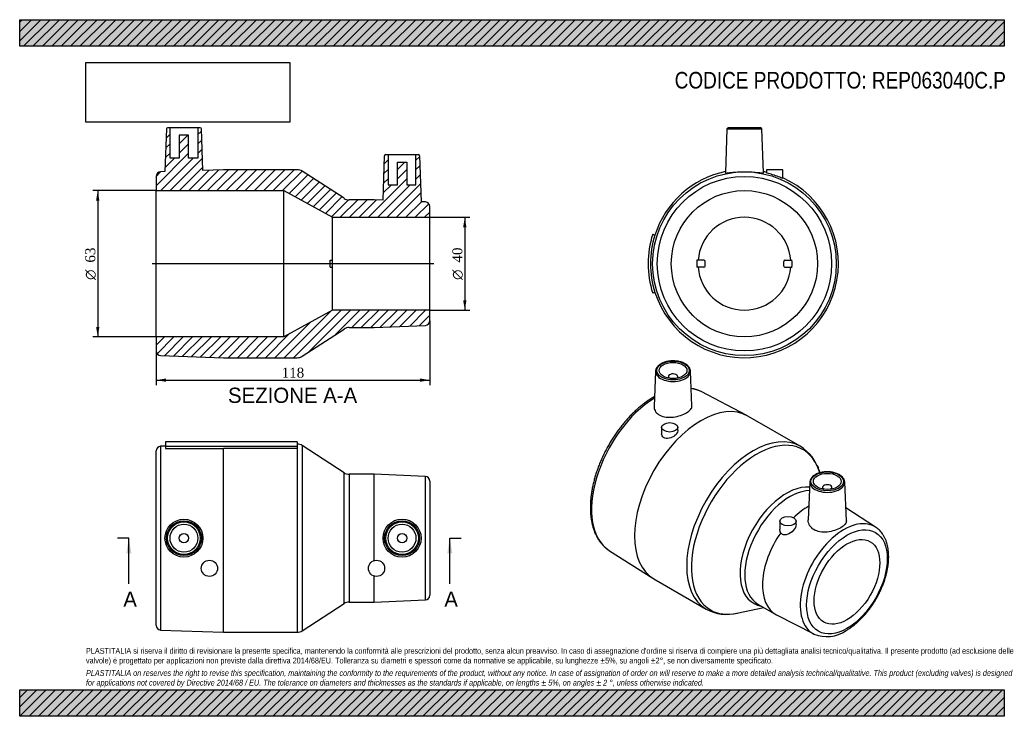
# Model space of a CAD drawing. Header units: millimetres. Extents: x 0 to 297, y 0 to 210.
import ezdxf
from ezdxf.enums import TextEntityAlignment as Align
from ezdxf.lldxf.tags import DXFTag

# ---------------------------------------------------------------- set-up
doc = ezdxf.new("R2010")
doc.units = ezdxf.units.MM
for name, color, linetype in [('Default', 7, 'Continuous'), ('DV4_Default', 7, 'Continuous'), ('REP063040C.P', 7, 'Continuous')]:
    doc.layers.add(name, color=color, linetype=linetype)
doc.styles.add('SEACAD_Solid_Edge_ANSI', font='seans.ttf')
doc.styles.add('SEACAD_Solid_Edge_ANSI1_Symbols', font='semeca1.ttf')
doc.styles.add('SEACAD_Times_New_Roman', font='times.ttf')
tags = doc.linetypes.add('CENTER2', pattern=[28.575, 19.05, -3.175, 3.175, -3.175]).pattern_tags.tags
tags[10:11] = [DXFTag(74, 4), DXFTag(75, 0), DXFTag(340, '0'), DXFTag(46, 0.0), DXFTag(50, 0.0), DXFTag(44, 0.0), DXFTag(45, 0.0)]
tags[8:9] = [DXFTag(74, 4), DXFTag(75, 0), DXFTag(340, '0'), DXFTag(46, 0.0), DXFTag(50, 0.0), DXFTag(44, 0.0), DXFTag(45, 0.0)]
tags[6:7] = [DXFTag(74, 4), DXFTag(75, 0), DXFTag(340, '0'), DXFTag(46, 0.0), DXFTag(50, 0.0), DXFTag(44, 0.0), DXFTag(45, 0.0)]
tags[4:5] = [DXFTag(74, 4), DXFTag(75, 0), DXFTag(340, '0'), DXFTag(46, 0.0), DXFTag(50, 0.0), DXFTag(44, 0.0), DXFTag(45, 0.0)]
doc.dimstyles.new('ANSImm', dxfattribs={"dimtxt": 3, "dimasz": 3, "dimexe": 1.5, "dimexo": 0, "dimgap": 0.75, "dimtad": 1, "dimlfac": 1.428571, "dimdsep": 46, "dimtxsty": 'SEACAD_Times_New_Roman', "dimblk1": '_SE_FILLED', "dimblk2": '_SE_FILLED', "dimsah": 1, "dimcen": 1.5, "dimazin": 0, "dimtfac": 0.85, "dimtdec": 3, "dimtofl": 0, "dimtmove": 0, "dimatfit": 3, "dimfxl": 1, "dimarcsym": 0})
picture_1 = doc.add_image_def('image1.jpg', size_in_pixel=(4302, 1260))

# ---------------------------------------------------------------- blocks, each defined once
blk = doc.blocks.new('SE')
at = {"layer": 'REP063040C.P', "color": 7, "linetype": 'Continuous'}
for p, q in [((43.94, 81.44), (42.49, 81.39)), ((42.49, 81.39), (42.49, 26)), ((43.94, 82.75), (43.94, 81.36)), ((83.71, 82.75), (43.94, 82.75)), ((83.71, 81.36), (43.94, 81.36)), ((43.94, 81.36), (43.94, 80.7)), ((43.94, 80.7), (61.44, 80.7)), ((83.71, 80.7), (61.44, 80.7)), ((61.44, 25.35), (61.44, 80.7)), ((83.71, 82.75), (83.71, 81.36)), ((83.71, 81.36), (83.71, 80.7)), ((83.71, 80.7), (83.71, 25.35)), ((85.23, 81.59), (85.23, 25.8)), ((97.84, 73.4), (85.23, 81.59)), ((41.14, 27.4), (41.14, 79.99)), ((97.84, 33.99), (97.84, 73.4)), ((99.37, 72.95), (99.37, 34.45)), ((106.94, 72.95), (99.37, 72.95)), ((106.94, 46.94), (106.94, 72.95)), ((122.39, 72.3), (106.94, 72.95)), ((122.39, 35.09), (122.39, 72.3)), ((123.74, 70.9), (123.74, 36.49)), ((106.94, 34.45), (106.94, 42.25)), ((85.23, 25.8), (97.84, 33.99)), ((99.37, 34.45), (106.94, 34.45)), ((106.94, 34.45), (122.39, 35.09)), ((42.49, 26), (61.44, 25.35)), ((61.44, 25.35), (83.71, 25.35))]:
    blk.add_line(p, q, dxfattribs=at)
for centre, radius in [((49.53, 53.7), 5.71), ((115.34, 53.7), 5.75), ((49.54, 53.7), 5.26), ((49.54, 53.7), 4.91), ((49.54, 53.7), 4.2), ((115.34, 53.7), 5.26), ((115.34, 53.7), 4.91), ((115.34, 53.7), 4.2), ((49.54, 53.7), 1.4), ((115.34, 53.7), 1.4), ((57.24, 44.6), 2.45), ((107.64, 44.6), 2.45)]:
    blk.add_circle(centre, radius, dxfattribs=at)
for centre, radius, start, end in [((42.54, 79.99), 1.4, 91.9749, 180), ((83.71, 79.25), 2.8, 56.9761, 90), ((99.37, 75.75), 2.8, 236.9761, 270), ((122.34, 70.9), 1.4, 0, 87.6141), ((122.34, 36.49), 1.4, 272.3859, 0), ((99.37, 31.65), 2.8, 90, 123.0239), ((42.54, 27.4), 1.4, 180, 268.0251), ((83.71, 28.15), 2.8, 270, 303.0239)]:
    blk.add_arc(centre, radius, start, end, dxfattribs=at)
blk = doc.blocks.new('SE1')
at = {"layer": 'REP063040C.P', "color": 7, "linetype": 'Continuous'}
for p, q in [((191.82, 104.05), (191.36, 93.37)), ((202.79, 93.57), (202.34, 104.05)), ((195.68, 102.42), (195.68, 101.97)), ((198.48, 101.97), (198.48, 102.42)), ((219.32, 90.7), (205.6, 97.87)), ((235.41, 81.42), (219.67, 90.51)), ((193.64, 87.11), (193.64, 85.17)), ((198.54, 86.24), (198.54, 87.11)), ((240.8, 75.39), (240.5, 75.57)), ((240.8, 75.39), (240.65, 75.25)), ((241.31, 73.4), (241.12, 74)), ((238.34, 70.62), (237.86, 59.27)), ((242.2, 68.99), (242.2, 68.53)), ((245, 68.53), (245, 68.99)), ((249.36, 58.95), (248.86, 70.62)), ((258.17, 57.02), (249.2, 62.83)), ((229.28, 58.81), (229.28, 56.38)), ((234.18, 57.81), (234.18, 58.81)), ((177.91, 49.91), (190.98, 41.61)), ((191.32, 41.41), (207.06, 32.31)), ((216.34, 31.09), (224.44, 32.79)), ((222.69, 33.8), (228.04, 30.71)), ((228.33, 30.56), (239.57, 24.81))]:
    blk.add_line(p, q, dxfattribs=at)
for centre, radius, start, end in [((199.88, 84.33), 14.7, 67.4122, 79.5667), ((199.88, 84.33), 14.7, 124.8192, 125.0956), ((228.73, 70.36), 12.91, 15.7198, 58.8956), ((241.17, 70.27), 2.84, 115.2457, 170.7937), ((213.29, 43.65), 12.93, 241.0061, 284.3527), ((243.48, 34.14), 10.11, 247.4014, 304.8208)]:
    blk.add_arc(centre, radius, start, end, dxfattribs=at)
for centre, major_axis in [((197.08, 104.25), (-4.91, 0)), ((197.08, 104.25), (-4.2, 0)), ((196.09, 87.11), (2.45, 0)), ((243.6, 70.82), (4.91, 0)), ((243.6, 70.82), (-4.2, 0)), ((231.73, 58.81), (2.45, 0)), ((249.54, 40.52), (-8.6, -14.9)), ((249.54, 40.52), (-7, -12.12))]:
    blk.add_ellipse(centre, major_axis=major_axis, ratio=0.57735, dxfattribs=at)
for centre, major_axis, start_param, end_param in [((197.08, 103.98), (5.26, 0), 3.116897, 6.283185), ((197.08, 103.98), (5.26, 0), -3.17789, -3.166288), ((197.08, 103.98), (5.26, 0), 0.024695, 0.036315), ((197.08, 103.98), (5.26, 0), 0, 0.024695), ((197.08, 102.42), (-1.4, 0), 2.451775, 6.283185), ((197.08, 102.42), (-1.4, 0), 0, 0.689817), ((192.09, 73.69), (-13.85, -23.99), 3.170649, 3.363156), ((192.09, 73.69), (-13.85, -23.99), 3.958832, 6.254242), ((192.09, 73.69), (-13.85, -23.99), 3.165978, 3.170649), ((205.49, 65.96), (-14.18, -24.55), 3.141593, 6.283185), ((221.24, 56.87), (-14.18, -24.55), 3.142117, 6.280783), ((222.32, 56.24), (-13.95, -24.16), 2.664026, 6.283185), ((221.24, 56.87), (14.53, 25.16), -0.575235, -0.475574), ((231.23, 51.1), (9.85, 17.06), 0.255309, 3.356292), ((243.6, 70.54), (-5.26, 0), 6.227539, 6.25849), ((243.6, 70.54), (-5.26, 0), 6.25849, 6.283185), ((243.6, 70.54), (-5.26, 0), 0, 3.166288), ((243.6, 68.99), (-1.4, 0), 2.451775, 6.283185), ((243.6, 68.99), (-1.4, 0), 0, 0.689817), ((243.6, 70.54), (-5.26, 0), 3.166288, 3.177619), ((232.31, 50.47), (-9.63, -16.67), 3.476859, 6.283185), ((237.66, 47.38), (9.63, 16.67), 0.758447, 1.104111), ((248.6, 41.07), (9.3, 16.11), 0, 3.17106), ((248.6, 41.07), (9.3, 16.11), 6.253718, 6.283185), ((237.66, 47.38), (9.63, 16.67), 1.422284, 3.17106), ((192.09, 73.69), (-13.85, -23.99), -0.028944, -0.024385), ((221.24, 56.87), (-14.18, -24.55), -0.002402, 0), ((222.32, 56.24), (-13.95, -24.16), 0, 0.477567)]:
    blk.add_ellipse(centre, major_axis=major_axis, ratio=0.57735, start_param=start_param, end_param=end_param, dxfattribs=at)
for points, knots in [([(202.33, 104.09), (202.32, 104.2), (202.3, 104.41), (202.19, 104.77), (202, 105.13), (201.73, 105.49), (201.4, 105.82), (201, 106.12), (200.54, 106.39), (200.03, 106.62), (199.47, 106.82), (198.88, 106.97), (198.27, 107.08), (197.64, 107.14), (197, 107.16), (196.36, 107.13), (195.73, 107.06), (195.12, 106.94), (194.54, 106.77), (194, 106.57), (193.5, 106.32), (193.05, 106.04), (192.66, 105.73), (192.33, 105.38), (192.08, 105.01), (191.91, 104.62), (191.83, 104.3), (191.83, 104.14), (191.83, 104.09)], [0, 0, 0, 0, 0.028059, 0.065989, 0.104253, 0.143148, 0.182709, 0.222769, 0.2631, 0.303513, 0.343893, 0.384213, 0.424474, 0.46469, 0.504883, 0.545076, 0.585289, 0.625542, 0.665862, 0.706272, 0.746788, 0.787411, 0.828104, 0.868715, 0.909014, 0.948719, 0.987653, 1, 1, 1, 1]), ([(191.43, 96.36), (191.22, 96.24), (190.72, 95.94), (189.8, 95.36), (188.76, 94.62), (187.73, 93.82), (186.7, 92.97), (185.69, 92.07), (184.71, 91.11), (183.74, 90.1), (182.79, 89.05), (181.88, 87.96), (180.99, 86.83), (180.13, 85.66), (179.3, 84.46), (178.51, 83.23), (177.76, 81.97), (177.05, 80.69), (176.38, 79.39), (175.75, 78.08), (175.17, 76.75), (174.63, 75.42), (174.14, 74.07), (173.71, 72.73), (173.32, 71.39), (172.98, 70.06), (172.7, 68.73), (172.48, 67.42), (172.31, 66.12), (172.19, 64.84), (172.13, 63.59), (172.13, 62.36), (172.18, 61.17), (172.3, 60), (172.47, 58.88), (172.7, 57.79), (172.99, 56.75), (173.33, 55.75), (173.73, 54.81), (174.18, 53.92), (174.69, 53.09), (175.24, 52.32), (175.85, 51.61), (176.5, 50.97), (177.17, 50.41), (177.61, 50.12), (177.85, 49.96)], [0, 0, 0, 0, 0.012276, 0.035468, 0.05865, 0.08182, 0.104977, 0.12812, 0.151248, 0.174362, 0.197463, 0.220553, 0.243633, 0.266706, 0.289772, 0.312834, 0.335894, 0.358953, 0.382014, 0.405078, 0.428147, 0.451223, 0.474308, 0.497404, 0.520512, 0.543636, 0.566775, 0.589932, 0.613107, 0.6363, 0.659511, 0.682737, 0.705975, 0.729218, 0.752454, 0.77567, 0.798849, 0.82197, 0.84501, 0.867944, 0.890752, 0.913416, 0.935929, 0.958294, 0.980528, 1, 1, 1, 1]), ([(191.36, 93.36), (191.36, 93.31), (191.36, 93.25), (191.37, 92.72), (191.54, 92.24), (192.13, 91.4), (192.57, 91.04), (194.19, 90.22), (195.69, 90.04), (197.93, 90.31), (198.67, 90.47), (200.04, 90.92), (200.67, 91.2), (201.7, 91.82), (202.12, 92.16), (202.66, 92.85), (202.8, 93.21), (202.79, 93.56)], [0.492667, 0.492667, 0.492667, 0.492667, 0.5, 0.5, 0.5625, 0.5625, 0.625, 0.625, 0.75, 0.75, 0.8125, 0.8125, 0.875, 0.875, 0.9375, 0.9375, 1, 1, 1, 1]), ([(198.52, 86.06), (198.46, 85.58), (198.13, 85.08), (197.18, 84.27), (196.55, 83.95), (195.29, 83.69), (194.66, 83.76), (193.85, 84.3), (193.64, 84.72), (193.64, 85.17)], [0, 0, 0, 0, 0.125, 0.125, 0.25, 0.25, 0.375, 0.375, 0.4858324, 0.4858324, 0.4858324, 0.4858324]), ([(248.86, 70.65), (248.86, 70.66), (248.87, 70.79), (248.8, 71.07), (248.67, 71.44), (248.45, 71.81), (248.16, 72.15), (247.81, 72.48), (247.39, 72.77), (246.91, 73.03), (246.39, 73.25), (245.82, 73.43), (245.23, 73.57), (244.6, 73.67), (243.97, 73.72), (243.33, 73.72), (242.69, 73.68), (242.07, 73.59), (241.47, 73.46), (240.9, 73.28), (240.38, 73.07), (240.11, 72.92), (239.96, 72.84)], [0, 0, 0, 0, 0.002502, 0.05285, 0.103252, 0.154252, 0.206139, 0.258863, 0.312156, 0.365723, 0.419337, 0.472891, 0.526361, 0.579759, 0.633105, 0.68643, 0.739764, 0.793131, 0.846564, 0.900094, 0.953751, 1, 1, 1, 1]), ([(234.17, 57.81), (234.17, 57.23), (233.88, 56.61), (232.91, 55.47), (232.21, 54.97), (231.09, 54.68), (230.71, 54.66), (230.04, 54.85), (229.76, 55.06), (229.57, 55.35)], [0.2764069, 0.2764069, 0.2764069, 0.2764069, 0.5, 0.5, 0.75, 0.75, 0.875, 0.875, 1, 1, 1, 1]), ([(249.37, 58.89), (249.37, 58.53), (249.22, 58.19), (248.64, 57.5), (248.21, 57.16), (247.15, 56.54), (246.5, 56.26), (245.11, 55.81), (244.36, 55.64), (242.86, 55.47), (242.11, 55.48), (240.7, 55.72), (240.06, 55.95), (238.99, 56.63), (238.57, 57.07), (238, 58.06), (237.85, 58.61), (237.86, 59.19), (237.86, 59.23), (237.86, 59.27)], [0, 0, 0, 0, 0.0625, 0.0625, 0.125, 0.125, 0.1875, 0.1875, 0.25, 0.25, 0.3125, 0.3125, 0.375, 0.375, 0.4375, 0.4375, 0.5, 0.5, 0.504627, 0.504627, 0.504627, 0.504627]), ([(249.25, 25.83), (249.43, 25.93), (249.84, 26.18), (250.6, 26.68), (251.45, 27.31), (252.3, 28), (253.13, 28.74), (253.94, 29.53), (254.73, 30.37), (255.49, 31.26), (256.22, 32.18), (256.93, 33.15), (257.59, 34.14), (258.22, 35.16), (258.81, 36.21), (259.36, 37.27), (259.87, 38.35), (260.32, 39.44), (260.74, 40.54), (261.1, 41.65), (261.41, 42.75), (261.66, 43.84), (261.86, 44.93), (262.01, 46), (262.1, 47.05), (262.13, 48.08), (262.1, 49.09), (262.02, 50.06), (261.87, 51), (261.67, 51.9), (261.4, 52.75), (261.08, 53.55), (260.7, 54.3), (260.26, 54.99), (259.78, 55.62), (259.25, 56.18), (258.7, 56.65), (258.36, 56.89), (258.18, 57.01)], [0, 0, 0, 0, 0.015182, 0.043756, 0.072307, 0.100834, 0.12933, 0.157796, 0.186232, 0.214641, 0.243027, 0.271396, 0.299752, 0.3281, 0.356446, 0.384795, 0.413152, 0.441521, 0.469908, 0.49832, 0.52676, 0.555235, 0.583747, 0.612301, 0.640897, 0.669532, 0.6982, 0.726888, 0.755564, 0.78419, 0.812719, 0.841092, 0.869249, 0.897135, 0.924716, 0.951985, 0.978974, 1, 1, 1, 1])]:
    blk.add_open_spline(points, degree=3, knots=knots, dxfattribs=at)
for points in [[(198.54, 86.24), (198.54, 86.18), (198.53, 86.12), (198.52, 86.06)], [(249.36, 58.95), (249.36, 58.93), (249.37, 58.91), (249.37, 58.89)], [(229.57, 55.35), (229.37, 55.64), (229.27, 56), (229.27, 56.38)]]:
    blk.add_open_spline(points, degree=3, dxfattribs=at)
blk = doc.blocks.new('SE2')
at = {"layer": 'REP063040C.P', "color": 7, "linetype": 'Continuous'}
for p, q in [((213.35, 177.06), (212.89, 163.8)), ((213.35, 177.06), (223.87, 177.06)), ((223.52, 177.39), (213.7, 177.39)), ((224.34, 163.79), (223.87, 177.06)), ((230.16, 164.79), (225.26, 164.79)), ((225.26, 164.79), (225.26, 163.85)), ((230.16, 162.18), (230.16, 164.79)), ((190.94, 145.3), (191.61, 145.09)), ((206.4, 137.49), (204.27, 137.49)), ((206.75, 135.74), (206.75, 137.14)), ((230.47, 135.74), (230.47, 137.14)), ((230.82, 137.49), (232.96, 137.49)), ((206.4, 135.39), (204.27, 135.39)), ((230.82, 135.39), (232.96, 135.39)), ((191.61, 127.8), (190.94, 127.59))]:
    blk.add_line(p, q, dxfattribs=at)
for radius in [27.7, 26.3, 22.05]:
    blk.add_circle((218.61, 136.44), radius, dxfattribs=at)
for centre, radius, start, end in [((213.7, 177.04), 0.35, 90, 178), ((223.52, 177.04), 0.35, 2, 90), ((218.61, 136.44), 28.35, 101.6201, 162.25), ((218.61, 136.44), 28.35, 76.4338, 78.3799), ((218.61, 136.44), 28.35, 197.75, 65.9579), ((218.61, 136.44), 14, 4.3012, 175.6988), ((218.61, 136.44), 29.05, 162.2484, 197.7516), ((218.61, 136.44), 28.35, 162.25, 197.75), ((218.61, 136.44), 14.38, 175.8136, 184.1864), ((206.4, 137.14), 0.35, 0, 90), ((230.82, 137.14), 0.35, 90, 180), ((218.61, 136.44), 14.38, 355.8136, 4.1864), ((218.61, 136.44), 14, 184.3012, 355.6988), ((206.4, 135.74), 0.35, 270, 0), ((230.82, 135.74), 0.35, 180, 270)]:
    blk.add_arc(centre, radius, start, end, dxfattribs=at)
for points, knots in [([(212.89, 163.79), (212.89, 163.79), (212.89, 163.79), (212.9, 163.76), (213.07, 163.77), (213.67, 163.84), (214.1, 163.9), (215.18, 164.02), (215.82, 164.08), (217.22, 164.16), (217.97, 164.19), (219.48, 164.18), (220.22, 164.15), (221.6, 164.06), (222.22, 164), (223.26, 163.88), (223.67, 163.82), (224.2, 163.77), (224.34, 163.77), (224.34, 163.79)], [0.1219122, 0.1219122, 0.1219122, 0.1219122, 0.125, 0.125, 0.1875, 0.1875, 0.25, 0.25, 0.3125, 0.3125, 0.375, 0.375, 0.4375, 0.4375, 0.5, 0.5, 0.5625, 0.5625, 0.6217079, 0.6217079, 0.6217079, 0.6217079]), ([(230.16, 162.18), (230.16, 162.17), (230.16, 162.17), (230.1, 162.17), (229.77, 162.3), (228.8, 162.66), (228.16, 162.9), (226.92, 163.32), (226.3, 163.51), (225.49, 163.76), (225.26, 163.83), (225.26, 163.85)], [0.3631675, 0.3631675, 0.3631675, 0.3631675, 0.375, 0.375, 0.5, 0.5, 0.625, 0.625, 0.75, 0.75, 0.862787, 0.862787, 0.862787, 0.862787])]:
    blk.add_open_spline(points, degree=3, knots=knots, dxfattribs=at)
blk = doc.blocks.new('SE4')
at = {"color": 7, "linetype": 'Continuous', "style": 'SEACAD_Solid_Edge_ANSI'}
blk.add_text('A', height=4.6, dxfattribs=at).set_placement((31.26, 37.6), align=Align.TOP_LEFT)
blk = doc.blocks.new('SE5')
at = {"color": 7, "linetype": 'Continuous', "style": 'SEACAD_Solid_Edge_ANSI'}
blk.add_text('A', height=4.6, dxfattribs=at).set_placement((128.08, 37.6), align=Align.TOP_LEFT)
blk = doc.blocks.new('SEANNOT_GROUP')
at = {"linetype": 'Continuous'}
blk.add_hatch(color=7, dxfattribs=at).paths.add_polyline_path([(33.69, 49.1), (32.92, 53.7), (32.15, 49.1)])
at = {"color": 7, "linetype": 'Continuous'}
blk.add_lwpolyline([(32.92, 39.9), (32.92, 53.7)], dxfattribs=at)
blk = doc.blocks.new('SEANNOT_GROUP1')
at = {"linetype": 'Continuous'}
blk.add_hatch(color=7, dxfattribs=at).paths.add_polyline_path([(130.51, 49.1), (129.74, 53.7), (128.98, 49.1)])
at = {"color": 7, "linetype": 'Continuous'}
blk.add_lwpolyline([(129.74, 39.9), (129.74, 53.7)], dxfattribs=at)
blk = doc.blocks.new('SE3')
at = {"layer": 'Default', "color": 7, "linetype": 'CENTER2'}
for p, q in [((32.92, 53.7), (29.47, 53.7)), ((129.74, 53.7), (133.19, 53.7))]:
    blk.add_line(p, q, dxfattribs=at)
at = {"layer": 'Default', "color": 7, "linetype": 'CENTER2', "const_width": 0.0001}
blk.add_lwpolyline([(32.92, 53.7), (129.74, 53.7)], dxfattribs=at)
at = {"layer": 'Default'}
for name in ['SEANNOT_GROUP', 'SEANNOT_GROUP1', 'SE4', 'SE5']:
    blk.add_blockref(name, (0, 0), dxfattribs=at)
blk = doc.blocks.new('SE6')
at = {"layer": 'REP063040C.P', "linetype": 'Continuous'}
h = blk.add_hatch(dxfattribs=at)
h.set_pattern_fill('LINE', scale=0.62992, angle=45, style=0)
edge = h.paths.add_edge_path()
edge.add_line((120.25, 169.34), (119.54, 169.34))
edge.add_line((119.54, 169.34), (119.54, 160.24))
edge.add_line((119.54, 160.24), (116.74, 160.24))
edge.add_line((116.74, 160.24), (116.74, 167.1))
edge.add_line((116.74, 167.1), (113.94, 167.1))
edge.add_line((113.94, 167.1), (113.94, 160.24))
edge.add_line((113.94, 160.24), (111.14, 160.24))
edge.add_line((111.14, 160.24), (111.14, 169.34))
edge.add_line((111.14, 169.34), (110.42, 169.34))
edge.add_arc((110.42, 168.99), 0.35, 90, 178)
edge.add_line((110.07, 169.01), (109.61, 155.58))
edge.add_line((109.61, 155.58), (106.94, 155.69))
edge.add_line((106.94, 155.69), (99.37, 155.69))
edge.add_arc((99.37, 158.49), 2.8, 236.9761, 270, ccw=False)
edge.add_line((97.84, 156.15), (85.23, 164.34))
edge.add_arc((83.71, 161.99), 2.8, 56.9761, 90)
edge.add_line((83.71, 164.79), (61.44, 164.79))
edge.add_line((61.44, 164.79), (55.23, 164.58))
edge.add_line((55.23, 164.58), (54.8, 177.06))
edge.add_arc((54.45, 177.04), 0.35, 2, 90)
edge.add_line((54.45, 177.39), (53.74, 177.39))
edge.add_line((53.74, 177.39), (53.74, 168.29))
edge.add_line((53.74, 168.29), (50.94, 168.29))
edge.add_line((50.94, 168.29), (50.94, 175.15))
edge.add_line((50.94, 175.15), (48.14, 175.15))
edge.add_line((48.14, 175.15), (48.14, 168.29))
edge.add_line((48.14, 168.29), (45.34, 168.29))
edge.add_line((45.34, 168.29), (45.34, 177.39))
edge.add_line((45.34, 177.39), (44.62, 177.39))
edge.add_arc((44.62, 177.04), 0.35, 90, 178)
edge.add_line((44.27, 177.06), (43.82, 164.19))
edge.add_line((43.82, 164.19), (42.49, 164.14))
edge.add_arc((42.54, 162.74), 1.4, 91.9749, 180)
edge.add_line((41.14, 162.74), (41.14, 158.49))
edge.add_line((41.14, 158.49), (79.64, 158.49))
edge.add_line((79.64, 158.49), (94.34, 150.44))
edge.add_line((94.34, 150.44), (123.74, 150.44))
edge.add_line((123.74, 150.44), (123.74, 153.65))
edge.add_arc((122.34, 153.65), 1.4, 0, 87.6141)
edge.add_line((122.39, 155.05), (121.08, 155.1))
edge.add_line((121.08, 155.1), (120.6, 169.01))
edge.add_arc((120.25, 168.99), 0.35, 2, 90)
h = blk.add_hatch(dxfattribs=at)
h.set_pattern_fill('LINE', scale=0.62992, angle=45, style=0)
edge = h.paths.add_edge_path()
edge.add_line((85.23, 108.55), (97.84, 116.74))
edge.add_arc((99.37, 114.39), 2.8, 90, 123.0239, ccw=False)
edge.add_line((99.37, 117.19), (106.94, 117.19))
edge.add_line((106.94, 117.19), (122.39, 117.84))
edge.add_arc((122.34, 119.24), 1.4, 272.3859, 360)
edge.add_line((123.74, 119.24), (123.74, 122.44))
edge.add_line((123.74, 122.44), (94.34, 122.44))
edge.add_line((94.34, 122.44), (79.64, 114.39))
edge.add_line((79.64, 114.39), (41.14, 114.39))
edge.add_line((41.14, 114.39), (41.14, 110.15))
edge.add_arc((42.54, 110.15), 1.4, 180, 268.0251)
edge.add_line((42.49, 108.75), (61.44, 108.09))
edge.add_line((61.44, 108.09), (83.71, 108.09))
edge.add_arc((83.71, 110.89), 2.8, 270, 303.0239)
at = {"layer": 'DV4_Default', "color": 7, "linetype": 'CENTER2'}
blk.add_line((124.96, 136.44), (39.91, 136.44), dxfattribs=at)
at = {"layer": 'REP063040C.P', "color": 7, "linetype": 'Continuous'}
for p, q in [((44.27, 177.06), (43.82, 164.19)), ((45.34, 177.39), (44.62, 177.39)), ((53.74, 177.39), (45.34, 177.39)), ((45.34, 168.29), (45.34, 177.39)), ((53.74, 177.39), (53.74, 168.29)), ((54.45, 177.39), (53.74, 177.39)), ((55.23, 164.58), (54.8, 177.06)), ((48.14, 175.15), (48.14, 168.29)), ((50.94, 175.15), (48.14, 175.15)), ((50.94, 168.29), (50.94, 175.15)), ((110.42, 169.34), (111.14, 169.34)), ((111.14, 169.34), (119.54, 169.34)), ((111.14, 169.34), (111.14, 160.24)), ((119.54, 169.34), (120.25, 169.34)), ((119.54, 160.24), (119.54, 169.34)), ((48.14, 168.29), (45.34, 168.29)), ((53.74, 168.29), (50.94, 168.29)), ((109.61, 155.58), (110.07, 169.01)), ((113.94, 167.1), (116.74, 167.1)), ((113.94, 160.24), (113.94, 167.1)), ((116.74, 167.1), (116.74, 160.24)), ((120.6, 169.01), (121.08, 155.1)), ((43.82, 164.19), (42.49, 164.14)), ((61.44, 164.79), (55.23, 164.58)), ((83.71, 164.79), (61.44, 164.79)), ((97.84, 156.15), (85.23, 164.34)), ((41.14, 162.74), (41.14, 158.49)), ((41.14, 114.39), (41.14, 158.49)), ((41.14, 158.49), (79.64, 158.49)), ((79.64, 114.39), (79.64, 158.49)), ((79.64, 158.49), (94.34, 150.44)), ((111.14, 160.24), (113.94, 160.24)), ((116.74, 160.24), (119.54, 160.24)), ((106.94, 155.69), (99.37, 155.69)), ((109.61, 155.58), (106.94, 155.69)), ((122.39, 155.05), (121.08, 155.1)), ((123.74, 150.44), (123.74, 153.65)), ((94.34, 137.49), (94.34, 150.44)), ((94.34, 150.44), (123.74, 150.44)), ((123.74, 122.44), (123.74, 150.44)), ((93.64, 137.49), (94.34, 137.49)), ((93.64, 137.14), (93.64, 137.49)), ((93.64, 135.74), (93.64, 137.14)), ((94.34, 137.14), (94.34, 137.49)), ((94.34, 135.74), (94.34, 137.14)), ((93.64, 135.39), (93.64, 135.74)), ((93.64, 135.39), (94.34, 135.39)), ((94.34, 135.39), (94.34, 135.74)), ((94.34, 122.44), (94.34, 135.39)), ((94.34, 122.44), (79.64, 114.39)), ((123.74, 122.44), (94.34, 122.44)), ((123.74, 119.24), (123.74, 122.44)), ((85.23, 108.55), (97.84, 116.74)), ((99.37, 117.19), (106.94, 117.19)), ((106.94, 117.19), (122.39, 117.84)), ((41.14, 114.39), (41.14, 110.15)), ((79.64, 114.39), (41.14, 114.39)), ((42.49, 108.75), (61.44, 108.09)), ((61.44, 108.09), (83.71, 108.09))]:
    blk.add_line(p, q, dxfattribs=at)
for centre, radius, start, end in [((44.62, 177.04), 0.35, 90, 178), ((54.45, 177.04), 0.35, 2, 90), ((110.42, 168.99), 0.35, 90, 178), ((120.25, 168.99), 0.35, 2, 90), ((42.54, 162.74), 1.4, 91.9749, 180), ((83.71, 161.99), 2.8, 56.9761, 90), ((99.37, 158.49), 2.8, 236.9761, 270), ((122.34, 153.65), 1.4, 0, 87.6141), ((122.34, 119.24), 1.4, 272.3859, 0), ((99.37, 114.39), 2.8, 90, 123.0239), ((42.54, 110.15), 1.4, 180, 268.0251), ((83.71, 110.89), 2.8, 270, 303.0239)]:
    blk.add_arc(centre, radius, start, end, dxfattribs=at)
blk = doc.blocks.new('GDimGGroup')
at = {"layer": 'Default', "linetype": 'Continuous'}
for points in [[(23.04, 155.49), (24.04, 155.49), (23.54, 158.49)], [(23.04, 117.39), (23.54, 114.39), (24.04, 117.39)]]:
    blk.add_hatch(color=7, dxfattribs=at).paths.add_polyline_path(points)
at = {"layer": 'Default', "color": 7, "linetype": 'Continuous'}
for p, q in [((41.14, 158.49), (22.04, 158.49)), ((23.54, 158.49), (23.54, 114.39)), ((41.14, 114.39), (22.04, 114.39))]:
    blk.add_line(p, q, dxfattribs=at)
for s, style, p in [('63', 'SEACAD_Times_New_Roman', (19.79, 136.78)), ('O', 'SEACAD_Solid_Edge_ANSI1_Symbols', (19.79, 131.56))]:
    blk.add_text(s, height=3, rotation=90, dxfattribs=dict(at, style=style)).set_placement(p, align=Align.TOP_LEFT)
blk = doc.blocks.new('GDimGGroup1')
at = {"layer": 'Default', "linetype": 'Continuous'}
for points in [[(134.76, 147.44), (134.26, 150.44), (133.76, 147.44)], [(134.76, 125.44), (133.76, 125.44), (134.26, 122.44)]]:
    blk.add_hatch(color=7, dxfattribs=at).paths.add_polyline_path(points)
at = {"layer": 'Default', "color": 7, "linetype": 'Continuous'}
for p, q in [((123.74, 150.44), (135.76, 150.44)), ((134.26, 150.44), (134.26, 122.44)), ((123.74, 122.44), (135.76, 122.44))]:
    blk.add_line(p, q, dxfattribs=at)
for s, style, p in [('40', 'SEACAD_Times_New_Roman', (130.51, 136.78)), ('O', 'SEACAD_Solid_Edge_ANSI1_Symbols', (130.51, 131.56))]:
    blk.add_text(s, height=3, rotation=90, dxfattribs=dict(at, style=style)).set_placement(p, align=Align.TOP_LEFT)
blk = doc.blocks.new('DMBLK3')
at = {"layer": 'Default', "linetype": 'Continuous'}
for points in [[(44.14, 100.84), (44.14, 101.84), (41.14, 101.34)], [(120.74, 100.84), (123.74, 101.34), (120.74, 101.84)]]:
    blk.add_hatch(color=7, dxfattribs=at).paths.add_polyline_path(points)
at = {"layer": 'Default', "color": 7, "linetype": 'Continuous'}
for p, q in [((123.74, 119.24), (123.74, 99.84)), ((41.14, 110.15), (41.14, 99.84)), ((41.14, 101.34), (123.74, 101.34))]:
    blk.add_line(p, q, dxfattribs=at)
at = {"layer": 'Default', "color": 7, "linetype": 'Continuous', "style": 'SEACAD_Times_New_Roman'}
blk.add_text('118', height=3, dxfattribs=at).set_placement((79.02, 105.09), align=Align.TOP_LEFT)
blk = doc.blocks.new('_SE_FILLED')
at = {"color": 0}
blk.add_line((0, 0), (-1, 0), dxfattribs=at)
blk.add_solid([(0, 0), (-1, -0.1665), (-1, 0.1665), (0, 0)], dxfattribs=at)

msp = doc.modelspace()

# ---------------------------------------------------------------- hatches: boundary and pattern name
at = {"layer": 'Default', "linetype": 'Continuous'}
h = msp.add_hatch(dxfattribs=at)
h.set_pattern_fill('LINE', scale=0.62992, angle=45, style=0)
h.paths.add_polyline_path([(297, 202), (297, 210), (0, 210), (0, 202)])
for points in [[(297, 202), (297, 210), (0, 210), (0, 202)], [(297, 0), (297, 8), (0, 8), (0, 0)]]:
    msp.add_hatch(color=7, dxfattribs=at).paths.add_polyline_path(points)
h = msp.add_hatch(dxfattribs=at)
h.set_pattern_fill('LINE', scale=0.62992, angle=45, style=0)
h.paths.add_polyline_path([(297, 0), (297, 8), (0, 8), (0, 0)])

# ---------------------------------------------------------------- linework, layer by layer
at = {"layer": 'Default', "color": 7, "linetype": 'Continuous'}
for p, q in [((0, 210), (297, 210)), ((0, 202), (0, 210)), ((297, 210), (297, 202)), ((297, 202), (0, 202)), ((0, 8), (297, 8)), ((0, 0), (0, 8)), ((297, 8), (297, 0)), ((297, 0), (0, 0))]:
    msp.add_line(p, q, dxfattribs=at)

# ---------------------------------------------------------------- block references
at = {"layer": 'Default'}
for name in ['SE6', 'SE2', 'GDimGGroup', 'GDimGGroup1', 'SE1', 'SE', 'SE3']:
    msp.add_blockref(name, (0, 0), dxfattribs=at)

# ---------------------------------------------------------------- texts
at = {"layer": 'Default', "color": 7, "linetype": 'Continuous', "style": 'SEACAD_Solid_Edge_ANSI'}
msp.add_text('SEZIONE A-A', height=4.6, dxfattribs=at).set_placement((62.8291, 99.0665), align=Align.TOP_LEFT)
at = {"layer": 'Default', "attachment_point": 1}
for s, insert, char_height, width in [('{\\fArial Narrow|b0||i0||c0|p34;\\C7;\\H5.;\\W1.;CODICE PRODOTTO: REP063040C.P}', (197.5609, 194.257), 5, 109.125011), ("{\\fArial Narrow|b0||i0||c0|p34;\\C7;\\H1.75;\\W1.;PLASTITALIA si riserva il diritto di revisionare la presente specifica, mantenendo la conformità alle prescrizioni del prodotto, senza alcun preavviso. In caso di assegnazione d'ordine si riserva di compiere una più dettagliata analisi tecnico/qualitativa. Il presente prodotto (ad esclusione delle \\P}{\\fArial Narrow|b0||i0||c0|p34;\\C7;\\H1.75;\\W1.;valvole) è progettato per applicazioni non previste dalla direttiva 2014/68/EU. Tolleranza su diametri e spessori come da normative se applicabile, su lunghezze ±5%, su angoli ±2°, se non diversamente specificato.\\P}{\\fArial Narrow|b0||i0||c0|p34;\\C7;\\H0.5;\\W1.;   \\P}{\\fArial Narrow|b0||i1||c0|p34;\\C7;\\H1.75;\\W1.;PLASTITALIA on reserves the right to revise this specification, maintaining the conformity to the requirements of the product, without any notice. In case of assignation of order on will reserve to make a more detailed analysis technical/qualitative. This product (excluding valves) is designed \\P}{\\fArial Narrow|b0||i1||c0|p34;\\C7;\\H1.75;\\W1.;for applications not covered by Directive 2014/68 / EU. The tolerance on diameters and thicknesses as the standards if applicable, on lengths ± 5%, on angles ± 2 °, unless otherwise indicated.\\P}", (20, 20.6024), 1.75, 257)]:
    msp.add_mtext(s, dxfattribs=dict(at, insert=insert, char_height=char_height, width=width))

# ---------------------------------------------------------------- dimensions: what is measured, and where the dimension line sits
at = {"layer": 'Default', "color": 7, "linetype": 'Continuous'}
dim = msp.add_linear_dim(base=(123.7362, 101.3384), p1=(41.1362, 110.1458), p2=(123.7362, 119.2361), text='\\A1;<>', dimstyle='ANSImm', dxfattribs=at)
dim.commit()
dim.dimension.update_dxf_attribs({"geometry": 'DMBLK3', "text_midpoint": (82.4362, 101.3384), "dimtype": 160})

# ---------------------------------------------------------------- pictures from other files: only their frames are drawn
image = msp.add_image(picture_1, insert=(20, 179.1032), size_in_units=(61.4571, 18))
image.dxf.flags = 7

doc.saveas('drawing.dxf')
